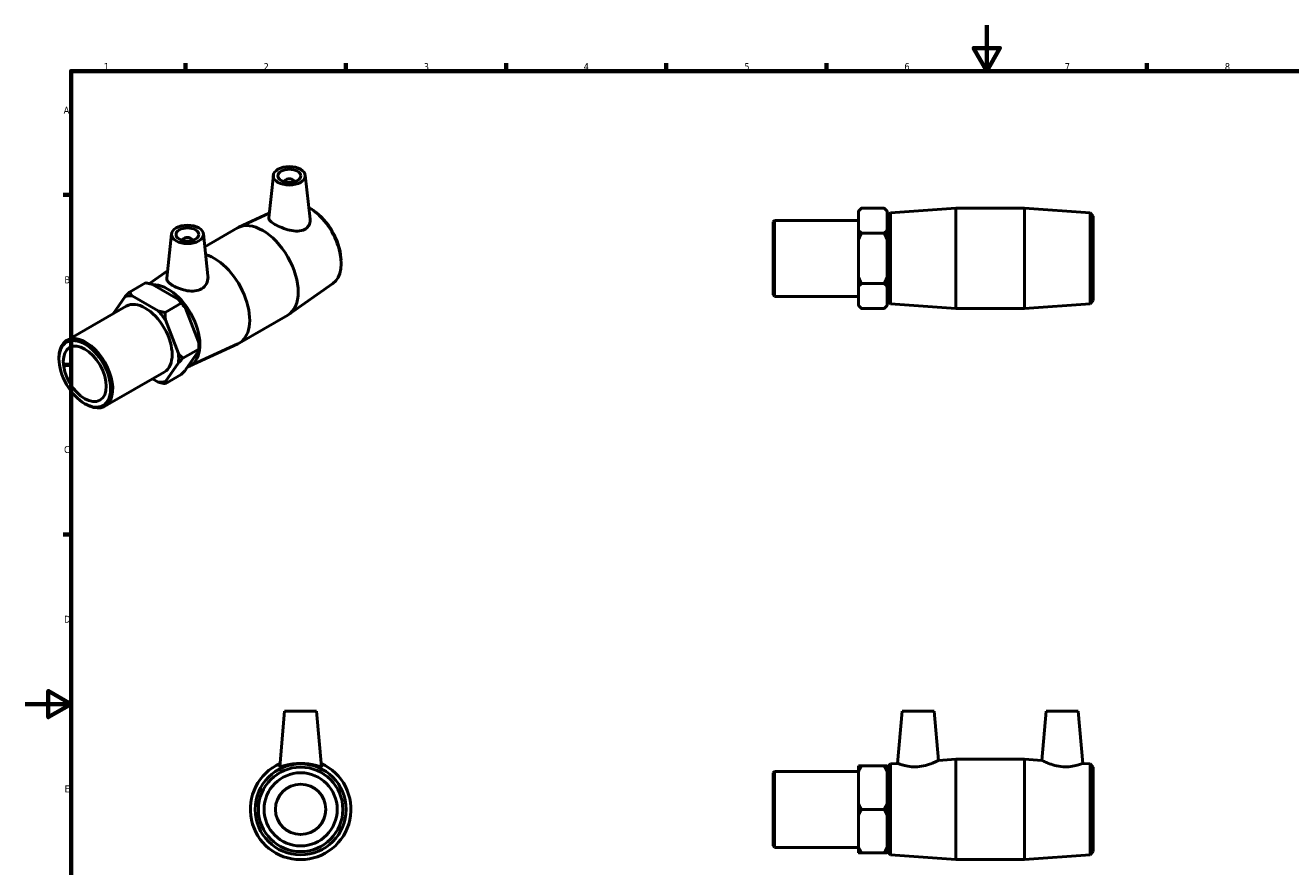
# Model space of a CAD drawing. Header units: millimetres. Extents: x 0 to 895, y -151 to 594.
# Tile 2 of 3: x 0 to 553, y 226 to 594. Entities that reach past the tile are written whole.
import ezdxf

# ---------------------------------------------------------------- set-up
doc = ezdxf.new("R2010")
doc.units = ezdxf.units.MM
doc.layers.add('Border (ANSI)', color=7, linetype='Continuous', lineweight=70)
doc.layers.add('Visible (ANSI)', color=7, linetype='Continuous', lineweight=50)
doc.styles.add('Note Text (ANSI)', font='tahoma.ttf')

# ---------------------------------------------------------------- blocks, each defined once
blk = doc.blocks.new('Borders Default Border')
at = {"layer": 'Border (ANSI)'}
for p, q in [((70.08, 574), (70.08, 577.45)), ((140.17, 574), (140.17, 577.45)), ((210.25, 574), (210.25, 577.45)), ((280.33, 574), (280.33, 577.45)), ((350.42, 574), (350.42, 577.45)), ((490.58, 574), (490.58, 577.45)), ((20, 519.75), (16.55, 519.75)), ((20, 445.5), (16.55, 445.5)), ((20, 371.25), (16.55, 371.25))]:
    blk.add_line(p, q, dxfattribs=at)
at = {"layer": 'Border (ANSI)', "flags": 128}
for points in [[(420.5, 594), (420.5, 574), (414.73, 584), (426.27, 584), (420.5, 574)], [(20, 20), (20, 574), (821, 574), (821, 20), (20, 20)], [(0, 297), (20, 297), (10, 302.77), (10, 291.23), (20, 297)]]:
    blk.add_lwpolyline(points, dxfattribs=at)
at = {"layer": 'Border (ANSI)', "color": 230, "true_color": 0xff0080, "char_height": 3.05, "attachment_point": 7, "style": 'Note Text (ANSI)'}
for s, insert in [('1', (34.35, 574.4)), ('2', (104.2, 574.4)), ('3', (174.26, 574.34)), ('4', (244.23, 574.4)), ('5', (314.48, 574.34)), ('6', (384.49, 574.34)), ('7', (454.6, 574.4)), ('8', (524.63, 574.33)), ('A', (16.78, 555.35)), ('B', (17.15, 481.1)), ('C', (16.95, 406.8)), ('D', (16.96, 332.6)), ('E', (17.21, 258.35))]:
    blk.add_mtext(s, dxfattribs=dict(at, insert=insert))

msp = doc.modelspace()

# ---------------------------------------------------------------- linework, layer by layer
at = {"layer": 'Visible (ANSI)'}
for p, q in [((108.481, 528.386), (106.484, 509.758)), ((122.454, 528.386), (124.517, 509.152)), ((113.468, 525.499), (113.468, 525.685)), ((117.468, 525.499), (117.468, 525.685)), ((106.7, 511.773), (93.409, 505.634)), ((126.103, 512.909), (125.255, 513.479)), ((364.431, 512.704), (365.751, 514.024)), ((364.431, 512.545), (364.431, 512.704)), ((364.431, 504.504), (364.431, 512.545)), ((365.751, 514.024), (375.611, 514.024)), ((376.931, 512.704), (375.611, 514.024)), ((376.931, 512.704), (376.931, 512.545)), ((376.931, 512.545), (376.931, 504.504)), ((377.031, 510.504), (378.348, 511.921)), ((377.031, 473.544), (377.031, 510.504)), ((378.348, 511.921), (407.031, 514.024)), ((378.348, 511.921), (378.348, 472.128)), ((407.031, 470.024), (407.031, 514.024)), ((407.031, 514.024), (437.031, 514.024)), ((437.031, 470.024), (437.031, 514.024)), ((465.715, 511.921), (437.031, 514.024)), ((465.715, 472.128), (465.715, 511.921)), ((467.031, 510.504), (465.715, 511.921)), ((467.031, 510.504), (467.031, 473.544)), ((78.512, 497.089), (92.822, 505.33)), ((327.031, 507.984), (327.696, 508.649)), ((327.031, 476.065), (327.031, 507.984)), ((327.696, 508.649), (327.696, 475.4)), ((327.696, 508.649), (364.431, 508.649)), ((364.431, 500.066), (364.431, 504.504)), ((376.931, 508.024), (377.031, 508.024)), ((376.931, 504.504), (376.931, 500.066)), ((63.933, 502.733), (61.853, 483.33)), ((68.92, 500.032), (68.92, 499.846)), ((72.92, 500.032), (72.92, 499.846)), ((77.907, 502.733), (79.877, 484.357)), ((364.431, 483.983), (364.431, 500.066)), ((365.751, 503.024), (375.611, 503.024)), ((376.931, 500.066), (376.931, 483.983)), ((138.04, 492.18), (138.107, 491.161)), ((54.258, 480.966), (62.197, 486.541)), ((364.431, 479.545), (364.431, 483.983)), ((376.931, 483.983), (376.931, 479.545)), ((52.592, 481.31), (45.62, 477.295)), ((55.617, 480.643), (66.989, 474.094)), ((134.516, 481.024), (115.337, 467.555)), ((327.031, 476.065), (327.696, 475.4)), ((364.431, 471.504), (364.431, 479.545)), ((375.611, 481.024), (365.751, 481.024)), ((376.931, 479.545), (376.931, 471.504)), ((376.931, 476.024), (377.031, 476.024)), ((18.193, 456.151), (44.168, 471.109)), ((43.64, 475.265), (38.398, 467.786)), ((58.15, 469.004), (46.778, 475.553)), ((68.148, 472.352), (61.176, 468.337)), ((327.696, 475.4), (364.431, 475.4)), ((364.431, 471.344), (364.431, 471.504)), ((364.431, 471.344), (365.751, 470.024)), ((376.931, 471.344), (375.611, 470.024)), ((376.931, 471.504), (376.931, 471.344)), ((377.031, 473.544), (378.348, 472.128)), ((378.348, 472.128), (407.031, 470.024)), ((465.715, 472.128), (437.031, 470.024)), ((467.031, 473.544), (465.715, 472.128)), ((66.975, 450.441), (61.289, 465.102)), ((70.127, 470.192), (75.814, 455.531)), ((93.566, 454.984), (114.779, 467.2)), ((375.611, 470.024), (365.751, 470.024)), ((407.031, 470.024), (437.031, 470.024)), ((71.703, 444.852), (92.978, 454.68)), ((14.734, 447.972), (14.734, 448.513)), ((68.954, 448.282), (75.926, 452.297)), ((75.814, 451.342), (70.127, 443.229)), ((75.926, 453.372), (75.926, 452.297)), ((61.289, 438.139), (66.975, 446.252)), ((34.785, 427.338), (60.761, 442.296)), ((55.597, 439.322), (58.15, 437.852)), ((61.176, 437.184), (68.148, 441.199)), ((25.975, 428.451), (26.443, 428.179)), ((113.417, 293.927), (111.289, 269.606)), ((127.417, 293.927), (113.417, 293.927)), ((127.417, 293.927), (129.544, 269.606)), ((383.531, 293.927), (381.53, 271.057)), ((383.531, 293.927), (397.531, 293.927)), ((397.531, 293.927), (399.417, 272.369)), ((446.531, 293.927), (444.645, 272.369)), ((460.531, 293.927), (446.531, 293.927)), ((460.531, 293.927), (462.532, 271.057)), ((399.417, 272.369), (407.031, 272.927)), ((407.031, 228.927), (407.031, 272.927)), ((407.031, 272.927), (437.031, 272.927)), ((437.031, 228.927), (437.031, 272.927)), ((444.645, 272.369), (437.031, 272.927)), ((327.031, 266.887), (327.696, 267.552)), ((327.031, 234.968), (327.031, 266.887)), ((327.696, 267.552), (327.696, 234.303)), ((327.696, 267.552), (364.431, 267.552)), ((364.431, 267.418), (364.431, 269.98)), ((364.431, 253.49), (364.431, 267.418)), ((375.611, 269.98), (365.751, 269.98)), ((376.931, 269.98), (376.931, 267.418)), ((376.931, 267.418), (376.931, 253.49)), ((376.931, 266.927), (377.031, 266.927)), ((377.031, 269.407), (378.348, 270.824)), ((377.031, 232.447), (377.031, 269.407)), ((378.348, 270.824), (381.53, 271.057)), ((378.348, 270.824), (378.348, 231.031)), ((465.715, 270.824), (462.532, 271.057)), ((465.715, 231.031), (465.715, 270.824)), ((467.031, 269.407), (465.715, 270.824)), ((467.031, 269.407), (467.031, 232.447)), ((364.431, 248.365), (364.431, 253.49)), ((365.751, 250.927), (375.611, 250.927)), ((376.931, 253.49), (376.931, 248.365)), ((364.431, 234.437), (364.431, 248.365)), ((376.931, 248.365), (376.931, 234.437)), ((327.031, 234.968), (327.696, 234.303)), ((327.696, 234.303), (364.431, 234.303)), ((364.431, 231.875), (364.431, 234.437)), ((376.931, 234.927), (377.031, 234.927)), ((376.931, 234.437), (376.931, 231.875)), ((377.031, 232.447), (378.348, 231.031)), ((467.031, 232.447), (465.715, 231.031)), ((365.751, 231.875), (375.611, 231.875)), ((378.348, 231.031), (407.031, 228.927)), ((407.031, 228.927), (437.031, 228.927)), ((465.715, 231.031), (437.031, 228.927))]:
    msp.add_line(p, q, dxfattribs=at)
for radius in [19.897, 18.48, 16, 11]:
    msp.add_circle((120.417, 250.927), radius, dxfattribs=at)
msp.add_arc((120.417, 250.927), 22, 114.16464, 65.83536, dxfattribs=at)
for centre, major_axis, ratio in [((115.468, 528.138), (7, 0), 0.5758617), ((115.468, 528.138), (5, 0), 0.5758617), ((70.92, 502.485), (7, 0), 0.5758617), ((70.92, 502.485), (5, 0), 0.5758617), ((26.019, 441.473), (7.964, -13.83), 0.5780931), ((26.019, 441.473), (6.637, -11.525), 0.5780931)]:
    msp.add_ellipse(centre, major_axis=major_axis, ratio=ratio, dxfattribs=at)
for centre, major_axis, ratio, start_param, end_param in [((115.468, 525.685), (-2, 0), 0.5758617, 2.9729035, 6.4518745), ((124.083, 497.945), (9.929, -17.242), 0.5780931, 0.0519781, 2.3663437), ((125.014, 498.481), (-9.222, 16.014), 0.5780931, 4.0084982, 5.4162797), ((103.8, 486.265), (-10.979, 19.065), 0.5780931, 3.1415927, 6.2831853), ((70.92, 500.032), (-2, 0), 0.5758617, 2.9729035, 6.4518745), ((82.587, 474.049), (10.979, -19.065), 0.5780931, 6.2312072, 8.881914), ((62.305, 462.369), (9.929, -17.242), 0.5780931, 6.1743244, 9.122028), ((52.464, 456.702), (-10.32, 17.921), 0.5780931, 5.8990973, 6.1475419), ((52.464, 456.702), (-8.296, 14.407), 0.5780931, 3.1415927, 6.2831853), ((61.303, 461.792), (-10.32, 17.921), 0.5780931, 4.8518998, 5.1003444), ((52.464, 456.702), (10.32, -17.921), 0.5780931, 1.7103071, 1.9587517), ((26.489, 441.744), (8.296, -14.407), 0.5780931, 5.4958534, 10.2121098), ((61.303, 461.792), (-10.32, 17.921), 0.5780931, 3.9289245, 4.0531468), ((52.464, 456.702), (10.32, -17.921), 0.5780931, 0.6631096, 0.9115542), ((52.464, 456.702), (10.32, -17.921), 0.5780931, 5.8990973, 6.1475419)]:
    msp.add_ellipse(centre, major_axis=major_axis, ratio=ratio, start_param=start_param, end_param=end_param, dxfattribs=at)
for points, knots in [([(122.164, 504.659), (121.344, 504.22), (120.3, 503.974), (118.026, 503.909), (116.795, 504.08), (114.512, 504.613), (113.302, 505.007), (111.052, 505.911), (110.012, 506.418), (108.357, 507.371), (107.649, 507.871), (106.713, 508.801), (106.484, 509.236), (106.477, 509.67), (106.479, 509.714), (106.484, 509.758)], [0, 0, 0, 0, 0.3604467, 0.3604467, 0.7208934, 0.7208934, 1.0719781, 1.0719781, 1.4230629, 1.4230629, 1.7741477, 1.7741477, 2.1252324, 2.1252324, 2.1648648, 2.1648648, 2.1648648, 2.1648648]), ([(124.516, 509.152), (124.528, 509.043), (124.536, 508.934), (124.572, 508.027), (124.393, 507.169), (123.572, 505.687), (122.927, 505.068), (122.164, 504.659)], [4.82181143, 4.82181143, 4.82181143, 4.82181143, 4.866923, 4.866923, 5.20230502, 5.20230502, 5.53768704, 5.53768704, 5.53768704, 5.53768704]), ([(77.126, 478.724), (76.312, 478.224), (75.293, 477.885), (73.09, 477.626), (71.907, 477.699), (69.702, 478.071), (68.526, 478.395), (66.35, 479.194), (65.351, 479.664), (63.76, 480.58), (63.067, 481.084), (62.127, 482.08), (61.879, 482.576), (61.841, 483.138), (61.843, 483.234), (61.854, 483.33)], [0, 0, 0, 0, 0.335382, 0.335382, 0.670764, 0.670764, 1.0082723, 1.0082723, 1.3457806, 1.3457806, 1.6832889, 1.6832889, 2.0207972, 2.0207972, 2.0882332, 2.0882332, 2.0882332, 2.0882332]), ([(79.876, 484.356), (79.897, 484.162), (79.909, 483.968), (79.916, 482.843), (79.69, 481.832), (78.734, 480.038), (78.001, 479.26), (77.126, 478.724)], [4.74260539, 4.74260539, 4.74260539, 4.74260539, 4.81679366, 4.81679366, 5.17724035, 5.17724035, 5.53768704, 5.53768704, 5.53768704, 5.53768704]), ([(399.417, 272.369), (399.417, 272.369), (399.183, 272.247), (398.253, 271.801), (397.559, 271.481), (395.954, 270.837), (394.923, 270.468), (392.639, 269.875), (391.383, 269.659), (390.185, 269.58)], [4.1146241, 4.1146241, 4.1146241, 4.1146241, 4.4657089, 4.4657089, 4.8167937, 4.8167937, 5.1772404, 5.1772404, 5.537687, 5.537687, 5.537687, 5.537687]), ([(453.878, 269.58), (452.68, 269.659), (451.423, 269.875), (449.139, 270.468), (448.108, 270.837), (446.503, 271.481), (445.809, 271.801), (444.88, 272.247), (444.645, 272.369), (444.645, 272.369)], [0, 0, 0, 0, 0.3604467, 0.3604467, 0.7208934, 0.7208934, 1.0719781, 1.0719781, 1.4230629, 1.4230629, 1.4230629, 1.4230629]), ([(129.544, 269.607), (129.545, 269.597), (129.544, 269.588), (129.504, 269.507), (129.239, 269.545), (128.263, 269.808), (127.552, 270.024), (125.949, 270.433), (124.941, 270.656), (122.738, 270.97), (121.542, 271.057), (119.292, 271.057), (118.095, 270.97), (115.892, 270.656), (114.885, 270.433), (113.281, 270.024), (112.571, 269.808), (111.594, 269.545), (111.329, 269.507), (111.293, 269.58)], [2.8115213, 2.8115213, 2.8115213, 2.8115213, 2.8461258, 2.8461258, 3.1815078, 3.1815078, 3.5168898, 3.5168898, 3.8543981, 3.8543981, 4.1919064, 4.1919064, 4.5294147, 4.5294147, 4.866923, 4.866923, 5.202305, 5.202305, 5.537687, 5.537687, 5.537687, 5.537687]), ([(390.185, 269.58), (389.07, 269.507), (387.893, 269.545), (385.754, 269.808), (384.791, 270.024), (383.277, 270.433), (382.62, 270.656), (381.747, 270.97), (381.53, 271.057), (381.53, 271.057)], [0, 0, 0, 0, 0.335382, 0.335382, 0.670764, 0.670764, 1.0082723, 1.0082723, 1.3457806, 1.3457806, 1.3457806, 1.3457806]), ([(462.532, 271.057), (462.532, 271.057), (462.316, 270.97), (461.442, 270.656), (460.785, 270.433), (459.271, 270.024), (458.308, 269.808), (456.17, 269.545), (454.993, 269.507), (453.878, 269.58)], [4.1919064, 4.1919064, 4.1919064, 4.1919064, 4.5294147, 4.5294147, 4.866923, 4.866923, 5.202305, 5.202305, 5.537687, 5.537687, 5.537687, 5.537687])]:
    msp.add_open_spline(points, degree=3, knots=knots, dxfattribs=at)
for points in [[(364.431, 512.545), (364.989, 513.262), (365.751, 514.024)], [(375.611, 514.024), (376.374, 513.262), (376.931, 512.545)], [(365.751, 503.024), (364.989, 503.787), (364.431, 504.504)], [(376.931, 504.504), (376.374, 503.787), (375.611, 503.024)], [(364.431, 500.066), (364.989, 501.499), (365.751, 503.024)], [(375.611, 503.024), (376.374, 501.499), (376.931, 500.066)], [(365.751, 481.024), (364.989, 482.549), (364.431, 483.983)], [(376.931, 483.983), (376.374, 482.549), (375.611, 481.024)], [(45.62, 477.295), (44.541, 476.216), (43.64, 475.265)], [(46.778, 475.553), (46.159, 476.364), (45.62, 477.295)], [(52.592, 481.31), (54.209, 481), (55.617, 480.643)], [(364.431, 479.545), (364.989, 480.262), (365.751, 481.024)], [(375.611, 481.024), (376.374, 480.262), (376.931, 479.545)], [(66.989, 474.094), (67.609, 473.284), (68.148, 472.352)], [(68.148, 472.352), (69.226, 471.272), (70.127, 470.192)], [(365.751, 470.024), (364.989, 470.787), (364.431, 471.504)], [(376.931, 471.504), (376.374, 470.787), (375.611, 470.024)], [(61.176, 468.337), (59.558, 468.648), (58.15, 469.004)], [(61.289, 465.102), (61.176, 466.636), (61.176, 468.337)], [(75.814, 455.531), (75.926, 453.997), (75.926, 452.297)], [(68.954, 448.282), (67.876, 449.361), (66.975, 450.441)], [(75.926, 452.297), (75.926, 451.838), (75.814, 451.342)], [(66.975, 446.252), (67.876, 447.202), (68.954, 448.282)], [(70.127, 443.229), (69.226, 442.279), (68.148, 441.199)], [(58.15, 437.852), (59.558, 437.495), (61.176, 437.184)], [(61.176, 437.184), (61.176, 437.643), (61.289, 438.139)], [(365.751, 269.98), (364.989, 269.98), (364.431, 269.98)], [(364.431, 267.418), (364.989, 268.659), (365.751, 269.98)], [(376.931, 269.98), (376.374, 269.98), (375.611, 269.98)], [(375.611, 269.98), (376.374, 268.659), (376.931, 267.418)], [(365.751, 250.927), (364.989, 252.248), (364.431, 253.49)], [(364.431, 248.365), (364.989, 249.607), (365.751, 250.927)], [(376.931, 253.49), (376.374, 252.248), (375.611, 250.927)], [(375.611, 250.927), (376.374, 249.607), (376.931, 248.365)], [(365.751, 231.875), (364.989, 233.196), (364.431, 234.437)], [(376.931, 234.437), (376.374, 233.196), (375.611, 231.875)], [(364.431, 231.875), (364.989, 231.875), (365.751, 231.875)], [(375.611, 231.875), (376.374, 231.875), (376.931, 231.875)]]:
    msp.add_rational_spline(points, [1, 1.00241153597, 1], degree=2, dxfattribs=at)
msp.add_open_spline([(111.293, 269.58), (111.289, 269.588), (111.288, 269.597), (111.289, 269.607)], degree=3, dxfattribs=at)

# ---------------------------------------------------------------- block references
msp.add_blockref('Borders Default Border', (0, 0))

doc.saveas('drawing.dxf')
